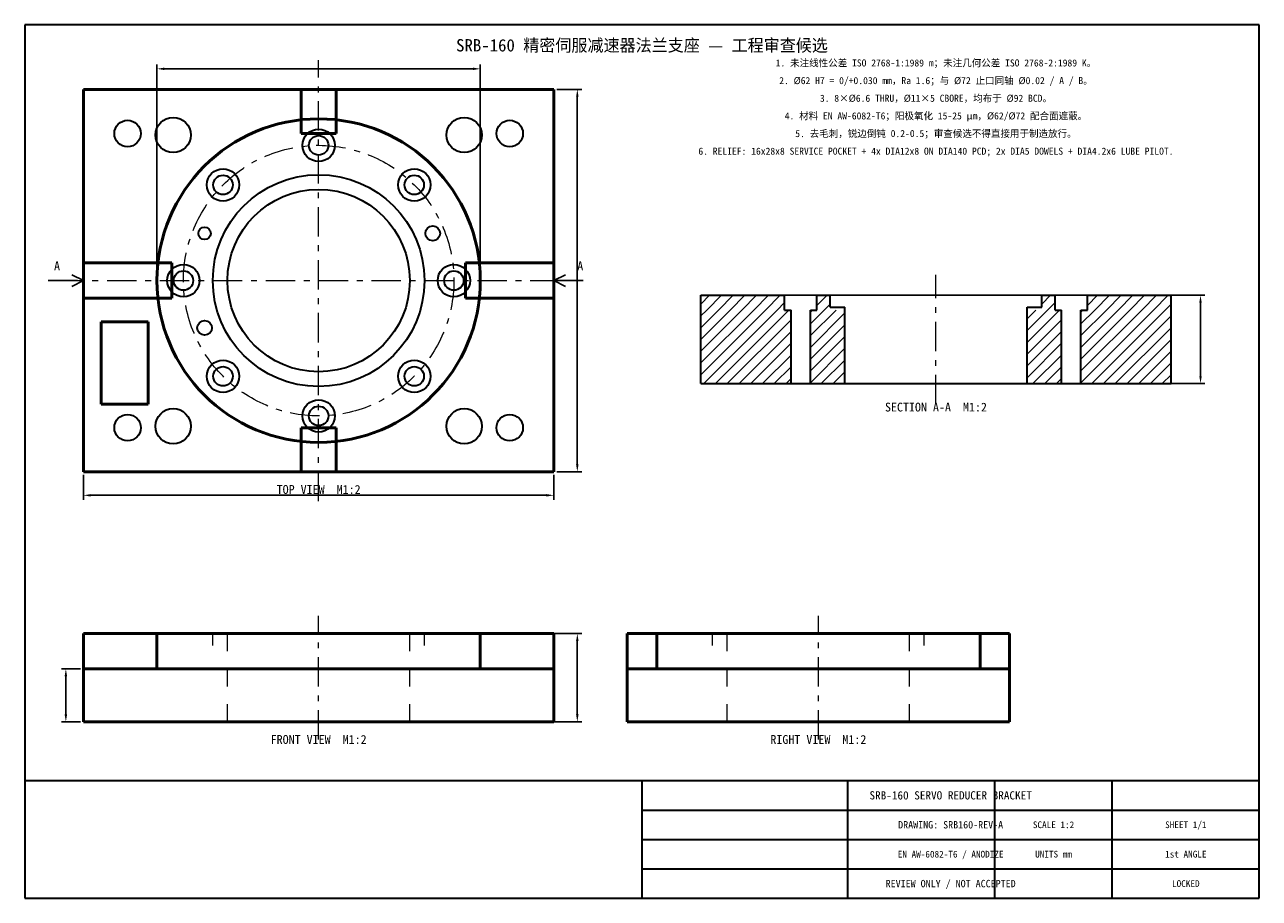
# Model space of a CAD drawing. Header units: millimetres. Extents: x 0 to 420, y 0 to 297.
import ezdxf
from ezdxf.enums import TextEntityAlignment as Align

# ---------------------------------------------------------------- set-up
doc = ezdxf.new("R2010")
doc.units = ezdxf.units.MM
doc.linetypes.add('AICAD_CENTER2', pattern=[18, 10, -3, 2, -3])
doc.linetypes.add('AICAD_HIDDEN2', pattern=[12, 6, -6])
for name, color, linetype, lineweight in [('CENTER', 5, 'AICAD_CENTER2', 18), ('DATUM', 1, 'AICAD_CENTER2', 25), ('DIMENSION', 3, 'Continuous', 18), ('HATCH', 8, 'Continuous', 13), ('HIDDEN', 8, 'AICAD_HIDDEN2', 18), ('HOLE', 7, 'Continuous', 35), ('OUTLINE', 7, 'Continuous', 50), ('SECTION', 7, 'Continuous', 35), ('TEXT', 7, 'Continuous', 18), ('TITLEBLOCK', 7, 'Continuous', 35)]:
    doc.layers.add(name, color=color, linetype=linetype, lineweight=lineweight)
doc.dimstyles.new('AICAD_MECH', dxfattribs={"dimtxt": 3.5, "dimasz": 2.5, "dimexe": 1.5, "dimexo": 1, "dimgap": 1, "dimtad": 1, "dimdec": 1, "dimcen": 2.5, "dimazin": 3, "dimtfac": 1, "dimtmove": 0, "dimatfit": 3, "dimfxl": 1, "dimarcsym": 0})

# ---------------------------------------------------------------- blocks, each defined once
blk = doc.blocks.new('*D7')
at = {"layer": 'Defpoints', "color": 0, "transparency": 16777216}
for p in [(20, 145), (180, 145), (180, 137)]:
    blk.add_point(p, dxfattribs=at)
at = {"layer": 'DIMENSION', "color": 0, "lineweight": -2, "transparency": 16777216}
for p, q in [((20, 144), (20, 135.5)), ((180, 144), (180, 135.5)), ((22.5, 137), (177.5, 137))]:
    blk.add_line(p, q, dxfattribs=at)
at = {"layer": 'DIMENSION', "color": 0, "transparency": 16777216}
for points in [[(22.5, 137.42), (22.5, 136.58), (20, 137)], [(177.5, 137.42), (177.5, 136.58), (180, 137)]]:
    blk.add_solid(points, dxfattribs=at)
blk = doc.blocks.new('*D9')
at = {"layer": 'Defpoints', "color": 0, "transparency": 16777216}
for p in [(180, 275), (188, 275), (180, 145)]:
    blk.add_point(p, dxfattribs=at)
at = {"layer": 'DIMENSION', "color": 0, "lineweight": -2, "transparency": 16777216}
for p, q in [((181, 275), (189.5, 275)), ((188, 147.5), (188, 272.5)), ((181, 145), (189.5, 145))]:
    blk.add_line(p, q, dxfattribs=at)
at = {"layer": 'DIMENSION', "color": 0, "transparency": 16777216}
for points in [[(187.58, 272.5), (188.42, 272.5), (188, 275)], [(187.58, 147.5), (188.42, 147.5), (188, 145)]]:
    blk.add_solid(points, dxfattribs=at)
blk = doc.blocks.new('*D10')
at = {"layer": 'Defpoints', "color": 0, "transparency": 16777216}
for p in [(155, 282), (45, 210), (155, 210)]:
    blk.add_point(p, dxfattribs=at)
at = {"layer": 'DIMENSION', "color": 0, "lineweight": -2, "transparency": 16777216}
for p, q in [((45, 211), (45, 283.5)), ((47.5, 282), (152.5, 282)), ((155, 211), (155, 283.5))]:
    blk.add_line(p, q, dxfattribs=at)
at = {"layer": 'DIMENSION', "color": 0, "transparency": 16777216}
for points in [[(47.5, 282.42), (47.5, 281.58), (45, 282)], [(152.5, 282.42), (152.5, 281.58), (155, 282)]]:
    blk.add_solid(points, dxfattribs=at)
blk = doc.blocks.new('*D11')
at = {"layer": 'Defpoints', "color": 0, "transparency": 16777216}
for p in [(20, 90), (20, 60), (188, 60)]:
    blk.add_point(p, dxfattribs=at)
at = {"layer": 'DIMENSION', "color": 0, "lineweight": -2, "transparency": 16777216}
for p, q in [((21, 90), (189.5, 90)), ((188, 87.5), (188, 62.5)), ((21, 60), (189.5, 60))]:
    blk.add_line(p, q, dxfattribs=at)
at = {"layer": 'DIMENSION', "color": 0, "transparency": 16777216}
for points in [[(187.58, 87.5), (188.42, 87.5), (188, 90)], [(187.58, 62.5), (188.42, 62.5), (188, 60)]]:
    blk.add_solid(points, dxfattribs=at)
blk = doc.blocks.new('*D12')
at = {"layer": 'Defpoints', "color": 0, "transparency": 16777216}
for p in [(14, 78), (20, 78), (20, 60)]:
    blk.add_point(p, dxfattribs=at)
at = {"layer": 'DIMENSION', "color": 0, "lineweight": -2, "transparency": 16777216}
for p, q in [((19, 78), (12.5, 78)), ((14, 62.5), (14, 75.5)), ((19, 60), (12.5, 60))]:
    blk.add_line(p, q, dxfattribs=at)
at = {"layer": 'DIMENSION', "color": 0, "transparency": 16777216}
for points in [[(13.58, 75.5), (14.42, 75.5), (14, 78)], [(13.58, 62.5), (14.42, 62.5), (14, 60)]]:
    blk.add_solid(points, dxfattribs=at)
blk = doc.blocks.new('*D13')
at = {"layer": 'Defpoints', "color": 0, "transparency": 16777216}
for p in [(230, 205), (400, 205), (230, 175)]:
    blk.add_point(p, dxfattribs=at)
at = {"layer": 'DIMENSION', "color": 0, "lineweight": -2, "transparency": 16777216}
for p, q in [((231, 205), (401.5, 205)), ((400, 177.5), (400, 202.5)), ((231, 175), (401.5, 175))]:
    blk.add_line(p, q, dxfattribs=at)
at = {"layer": 'DIMENSION', "color": 0, "transparency": 16777216}
for points in [[(399.58, 202.5), (400.42, 202.5), (400, 205)], [(399.58, 177.5), (400.42, 177.5), (400, 175)]]:
    blk.add_solid(points, dxfattribs=at)

msp = doc.modelspace()

# ---------------------------------------------------------------- linework, layer by layer
at = {"layer": 'CENTER'}
for p, q in [((100, 135), (100, 285)), ((10, 210), (190, 210)), ((310, 168), (310, 212)), ((100, 54), (100, 96)), ((270, 54), (270, 96))]:
    msp.add_line(p, q, dxfattribs=at)
msp.add_circle((100, 210), 46, dxfattribs=at)
at = {"layer": 'DATUM'}
for p, q in [((8, 210), (20, 210)), ((20, 210), (16, 212)), ((20, 210), (16, 208)), ((180, 210), (184, 212)), ((180, 210), (192, 210)), ((180, 210), (184, 208))]:
    msp.add_line(p, q, dxfattribs=at)
at = {"layer": 'DIMENSION'}
for p, q in [((45, 210), (45, 207)), ((155, 210), (155, 207))]:
    msp.add_line(p, q, dxfattribs=at)
at = {"layer": 'HATCH'}
for p, q in [((230, 202), (233, 205)), ((232, 200), (237, 205)), ((236, 200), (241, 205)), ((240, 200), (245, 205)), ((244, 200), (249, 205)), ((248, 200), (253, 205)), ((252, 200), (257, 205)), ((258.5, 202.5), (256, 200)), ((269.5, 201.5), (273, 205)), ((274, 202), (272, 200)), ((346, 202), (349, 205)), ((350.5, 202.5), (348, 200)), ((361.5, 201.5), (365, 205)), ((364, 200), (369, 205)), ((368, 200), (373, 205)), ((372, 200), (377, 205)), ((376, 200), (381, 205)), ((380, 200), (385, 205)), ((384, 200), (389, 205)), ((390, 202), (388, 200)), ((230, 178), (252, 200)), ((230, 182), (248, 200)), ((230, 186), (244, 200)), ((230, 190), (240, 200)), ((230, 194), (236, 200)), ((230, 198), (232, 200)), ((231, 175), (256, 200)), ((235, 175), (260, 200)), ((267.3, 191.3), (276, 200)), ((267.3, 195.3), (272, 200)), ((267.3, 199.3), (268, 200)), ((267.3, 187.3), (279, 199)), ((341, 189), (352, 200)), ((341, 193), (348, 200)), ((341, 197), (344, 200)), ((359.3, 175.3), (384, 200)), ((359.3, 179.3), (380, 200)), ((359.3, 183.3), (376, 200)), ((359.3, 187.3), (372, 200)), ((359.3, 191.3), (368, 200)), ((359.3, 195.3), (364, 200)), ((359.3, 199.3), (360, 200)), ((363, 175), (388, 200)), ((390, 198), (367, 175)), ((260.7, 196.7), (239, 175)), ((267.3, 183.3), (279, 195)), ((341, 185), (352.7, 196.7)), ((390, 194), (371, 175)), ((260.7, 192.7), (243, 175)), ((267.3, 179.3), (279, 191)), ((341, 181), (352.7, 192.7)), ((390, 190), (375, 175)), ((260.7, 188.7), (247, 175)), ((267.3, 175.3), (279, 187)), ((341, 177), (352.7, 188.7)), ((390, 186), (379, 175)), ((260.7, 184.7), (251, 175)), ((260.7, 180.7), (255, 175)), ((279, 183), (271, 175)), ((352.7, 184.7), (343, 175)), ((352.7, 180.7), (347, 175)), ((390, 182), (383, 175)), ((260.7, 176.7), (259, 175)), ((279, 179), (275, 175)), ((352.7, 176.7), (351, 175)), ((390, 178), (387, 175))]:
    msp.add_line(p, q, dxfattribs=at)
at = {"layer": 'HIDDEN'}
for p, q in [((64, 86), (64, 90)), ((69, 60), (69, 90)), ((131, 60), (131, 90)), ((136, 86), (136, 90)), ((234, 86), (234, 90)), ((239, 60), (239, 90)), ((301, 60), (301, 90)), ((306, 86), (306, 90))]:
    msp.add_line(p, q, dxfattribs=at)
at = {"layer": 'HOLE'}
for centre, radius in [((50.5, 259.5), 6), ((149.5, 259.5), 6), ((35, 260), 4.5), ((100, 256), 5.5), ((165, 260), 4.5), ((100, 256), 3.3), ((67.47, 242.53), 5.5), ((132.53, 242.53), 5.5), ((100, 210), 36), ((67.47, 242.53), 3.3), ((132.53, 242.53), 3.3), ((100, 210), 31), ((61.2, 226.07), 2.1), ((138.8, 226.07), 2.5), ((54, 210), 5.5), ((146, 210), 5.5), ((54, 210), 3.3), ((146, 210), 3.3), ((61.2, 193.93), 2.5), ((67.47, 177.47), 5.5), ((67.47, 177.47), 3.3), ((132.53, 177.47), 5.5), ((132.53, 177.47), 3.3), ((100, 164), 5.5), ((35, 160), 4.5), ((50.5, 160.5), 6), ((100, 164), 3.3), ((149.5, 160.5), 6), ((165, 160), 4.5)]:
    msp.add_circle(centre, radius, dxfattribs=at)
at = {"layer": 'OUTLINE'}
for p, q in [((180, 275), (20, 275)), ((20, 275), (20, 145)), ((94, 260), (94, 275)), ((106, 260), (106, 275)), ((180, 145), (180, 275)), ((94, 260), (106, 260)), ((20, 216), (50, 216)), ((50, 204), (50, 216)), ((150, 204), (150, 216)), ((150, 216), (180, 216)), ((20, 204), (50, 204)), ((150, 204), (180, 204)), ((42, 196), (26, 196)), ((26, 196), (26, 168)), ((42, 168), (42, 196)), ((26, 168), (42, 168)), ((94, 160), (106, 160)), ((94, 145), (94, 160)), ((106, 145), (106, 160)), ((20, 145), (180, 145)), ((180, 90), (20, 90)), ((20, 90), (20, 60)), ((45, 78), (45, 90)), ((155, 78), (155, 90)), ((180, 60), (180, 90)), ((335, 90), (205, 90)), ((205, 90), (205, 60)), ((215, 78), (215, 90)), ((325, 78), (325, 90)), ((335, 60), (335, 90)), ((20, 78), (180, 78)), ((205, 78), (335, 78)), ((20, 60), (180, 60)), ((205, 60), (335, 60))]:
    msp.add_line(p, q, dxfattribs=at)
msp.add_circle((100, 210), 55, dxfattribs=at)
at = {"layer": 'SECTION'}
for p, q in [((230, 175), (230, 205)), ((230, 205), (258.5, 205)), ((258.5, 200), (258.5, 205)), ((269.5, 205), (274, 205)), ((269.5, 200), (269.5, 205)), ((274, 201), (274, 205)), ((346, 205), (350.5, 205)), ((346, 201), (346, 205)), ((350.5, 200), (350.5, 205)), ((361.5, 205), (390, 205)), ((361.5, 200), (361.5, 205)), ((390, 175), (390, 205)), ((258.5, 200), (260.7, 200)), ((260.7, 175), (260.7, 200)), ((267.3, 175), (267.3, 200)), ((267.3, 200), (269.5, 200)), ((274, 201), (279, 201)), ((279, 175), (279, 201)), ((341, 175), (341, 201)), ((341, 201), (346, 201)), ((350.5, 200), (352.7, 200)), ((352.7, 175), (352.7, 200)), ((359.3, 175), (359.3, 200)), ((359.3, 200), (361.5, 200)), ((230, 175), (390, 175))]:
    msp.add_line(p, q, dxfattribs=at)
at = {"layer": 'TITLEBLOCK'}
for p, q in [((420, 297), (0, 297)), ((0, 297), (0, 0)), ((420, 0), (420, 297)), ((0, 40), (420, 40)), ((210, 0), (210, 40)), ((280, 0), (280, 40)), ((330, 0), (330, 40)), ((370, 0), (370, 40)), ((210, 30), (420, 30)), ((210, 20), (420, 20)), ((210, 10), (420, 10)), ((0, 0), (420, 0))]:
    msp.add_line(p, q, dxfattribs=at)

# ---------------------------------------------------------------- texts
at = {"layer": 'DATUM'}
for p in [(11, 215), (189, 215)]:
    msp.add_text('A', height=3, dxfattribs=at).set_placement(p, align=Align.MIDDLE_CENTER)
at = {"layer": 'TEXT'}
for s, height, p in [('SRB-160 精密伺服减速器法兰支座 — 工程审查候选', 4.2, (210, 290)), ('1. 未注线性公差 ISO 2768-1:1989 m；未注几何公差 ISO 2768-2:1989 K。', 2.4, (310, 284)), ('2. Ø62 H7 = 0/+0.030 mm，Ra 1.6；与 Ø72 止口同轴 Ø0.02 / A / B。', 2.4, (310, 278)), ('3. 8×Ø6.6 THRU，Ø11×5 CBORE，均布于 Ø92 BCD。', 2.4, (310, 272)), ('4. 材料 EN AW-6082-T6；阳极氧化 15-25 µm，Ø62/Ø72 配合面遮蔽。', 2.4, (310, 266)), ('5. 去毛刺，锐边倒钝 0.2-0.5；审查候选不得直接用于制造放行。', 2.4, (310, 260)), ('6. RELIEF: 16x28x8 SERVICE POCKET + 4x DIA12x8 ON DIA140 PCD; 2x DIA5 DOWELS + DIA4.2x6 LUBE PILOT.', 2.4, (310, 254)), ('SECTION A-A  M1:2', 3, (310, 167)), ('TOP VIEW  M1:2', 3, (100, 139)), ('FRONT VIEW  M1:2', 3, (100, 54)), ('RIGHT VIEW  M1:2', 3, (270, 54)), ('SRB-160 SERVO REDUCER BRACKET', 2.8, (315, 35)), ('DRAWING: SRB160-REV-A', 2.5, (315, 25)), ('SCALE 1:2', 2.3, (350, 25)), ('SHEET 1/1', 2.3, (395, 25)), ('EN AW-6082-T6 / ANODIZE', 2.3, (315, 15)), ('UNITS mm', 2.3, (350, 15)), ('1st ANGLE', 2.3, (395, 15)), ('REVIEW ONLY / NOT ACCEPTED', 2.5, (315, 5)), ('LOCKED', 2.3, (395, 5))]:
    msp.add_text(s, height=height, dxfattribs=at).set_placement(p, align=Align.MIDDLE_CENTER)

# ---------------------------------------------------------------- dimensions: what is measured, and where the dimension line sits
at = {"layer": 'DIMENSION'}
for base, p1, p2, picture, middle in [((155, 282), (45, 210), (155, 210), '*D10', (100, 282)), ((180, 137), (20, 145), (180, 145), '*D7', (100, 137))]:
    dim = msp.add_linear_dim(base=base, p1=p1, p2=p2, dimstyle='AICAD_MECH', dxfattribs=at)
    dim.commit()
    dim.dimension.update_dxf_attribs({"geometry": picture, "text_midpoint": middle})
for base, p1, p2, picture, middle in [((188, 275), (180, 145), (180, 275), '*D9', (188, 210)), ((400, 205), (230, 175), (230, 205), '*D13', (400, 190)), ((188, 60), (20, 90), (20, 60), '*D11', (188, 75)), ((14, 78), (20, 60), (20, 78), '*D12', (14, 69))]:
    dim = msp.add_linear_dim(base=base, p1=p1, p2=p2, angle=90, dimstyle='AICAD_MECH', dxfattribs=at)
    dim.commit()
    dim.dimension.update_dxf_attribs({"geometry": picture, "text_midpoint": middle})

doc.saveas('drawing.dxf')
